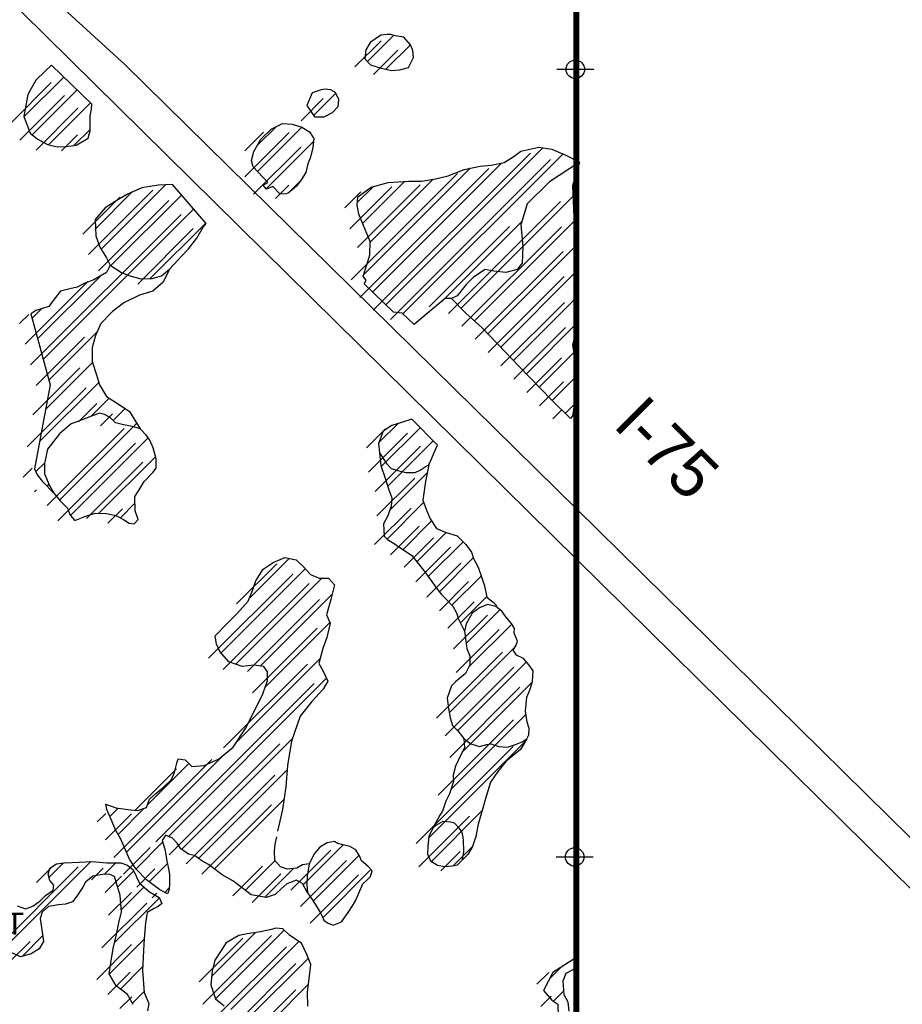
# Model space of a CAD drawing. Extents: x 184591 to 248591, y 837110 to 888536.
# Tile 10 of 12: x 215651 to 221610, y 874722 to 881371. Entities that reach past the tile are written whole.
import ezdxf
from ezdxf.enums import TextEntityAlignment as Align

# ---------------------------------------------------------------- set-up
doc = ezdxf.new("R2010")
doc.units = 0
doc.header["$LTSCALE"] = 800
doc.header["$PDMODE"] = 34
doc.header["$PDSIZE"] = 125
doc.layers.get('0').update_dxf_attribs({"linetype": 'CONTINUOUS'})
for name, color, linetype in [('MAJROADS', 9, 'CONTINUOUS'), ('RR', 13, 'CONTINUOUS'), ('SEC', 2, 'CONTINUOUS'), ('WETDBA', 11, 'CONTINUOUS'), ('WETFILL', 12, 'CONTINUOUS'), ('WSHEDS', 3, 'CONTINUOUS')]:
    doc.layers.add(name, color=color, linetype=linetype)
doc.layers.get('0').off()

# ---------------------------------------------------------------- blocks, each defined once
blk = doc.blocks.new('*X')
at = {"color": 0}
for p, q in [((217998.7, 881088.1), (218175.3, 881264.7)), ((218123.5, 881036.1), (218289, 881201.6)), ((215679.9, 880713.8), (215948.9, 880982.8)), ((215736.4, 880593.5), (216039, 880896.2)), ((217635.4, 880724.8), (217784.8, 880874.2)), ((215846.3, 880526.6), (216129.2, 880809.6)), ((216017, 880520.6), (216126.3, 880629.9)), ((217255.3, 880521.4), (217381.7, 880647.9)), ((217256.9, 880346.3), (217556.2, 880645.6)), ((217315.3, 880227.9), (217633.5, 880546.1)), ((218123.4, 879445), (219184, 880505.6)), ((218238.6, 879383.4), (219318.5, 880463.3)), ((217974.4, 879649.6), (218692.7, 880367.9)), ((218033.1, 879531.5), (218904.1, 880402.5)), ((217462.7, 880198.6), (217552.7, 880288.5)), ((218017.2, 879869.2), (218440.4, 880292.3)), ((216201, 879820.8), (216635.6, 880255.3)), ((217930.5, 880136), (218039.5, 880245)), ((217965.9, 879994.6), (218249.2, 880277.9)), ((216162.8, 879959.2), (216411.2, 880207.7)), ((216267.3, 879710.2), (216743.1, 880186.1)), ((218630.8, 879422.1), (219387.2, 880178.5)), ((215809.8, 879076), (216825.2, 880091.3)), ((216532.5, 879621.9), (216907.2, 879996.6)), ((218500.4, 879468.4), (219042.7, 880010.8)), ((218722, 879336.5), (219394.6, 880009.1)), ((218812, 879249.8), (219404.3, 879842)), ((218879.3, 879670.6), (219047.6, 879838.9)), ((215772.4, 879215.4), (216195.8, 879638.8)), ((218898.7, 879159.6), (219411.2, 879672.1)), ((218985.3, 879069.5), (219413.8, 879497.9)), ((215735.1, 879354.8), (215797.2, 879416.9)), ((219072, 878979.4), (219420.5, 879327.9)), ((215847.2, 878936.5), (216174.1, 879263.4)), ((219158.7, 878889.3), (219392.8, 879123.4)), ((215825.4, 878738), (216142.9, 879055.5)), ((219245.5, 878799.4), (219408.4, 878962.3)), ((215785.9, 878521.7), (216185.5, 878921.3)), ((216133.2, 878692.3), (216255.8, 878814.9)), ((219335.5, 878712.5), (219396.3, 878773.3)), ((216282.2, 878664.5), (216363, 878745.3)), ((215921, 878126.5), (216441.1, 878646.6)), ((218076.9, 878514.7), (218205.8, 878643.5)), ((218091.3, 878352.3), (218354.6, 878615.6)), ((215993.9, 878022.6), (216518.4, 878547.1)), ((218135.6, 878219.8), (218442.2, 878526.4)), ((215759.8, 878318.8), (215820.1, 878379.2)), ((216186.1, 878038), (216567.6, 878419.5)), ((218148.2, 878055.6), (218402.7, 878310.1)), ((215836.9, 878219.2), (215848.8, 878231.1)), ((216331.5, 878006.7), (216429.5, 878104.7)), ((218132.2, 877862.8), (218378.5, 878109.2)), ((218239.5, 877793.3), (218431.9, 877985.7)), ((218331.9, 877709), (218530, 877907.1)), ((218409.5, 877609.8), (218645.1, 877845.4)), ((217200.7, 877461.7), (217471, 877732)), ((218484.4, 877507.9), (218713.1, 877736.6)), ((217010.5, 877094.7), (217579.1, 877663.3)), ((217110.5, 877017.9), (217691.1, 877598.5)), ((218569.3, 877416), (218766.9, 877613.7)), ((217274.7, 877005.3), (217760.1, 877490.8)), ((218627, 877296.9), (218805.2, 877475.2)), ((218665.5, 877158.7), (218893.3, 877386.5)), ((217307.1, 876860.9), (217745, 877298.9)), ((218681.6, 876998), (218973.1, 877289.6)), ((218550.7, 876690.3), (218996.3, 877135.9)), ((217112.9, 876490), (217678.5, 877055.6)), ((218608.4, 876571.2), (219072.1, 877034.9)), ((216655.1, 875855.4), (217723.1, 876923.4)), ((218639.7, 876425.7), (219113.2, 876899.3)), ((218561.8, 876171.1), (219069.1, 876678.4)), ((216744.4, 875767.9), (217493, 876516.6)), ((218411.6, 875844.1), (219066.6, 876499.2)), ((216372.4, 875749.4), (217033.5, 876410.5)), ((216514.8, 876068.7), (216793.7, 876347.6)), ((216859.3, 875706.1), (217457.8, 876304.6)), ((216966.2, 875636.1), (217435.1, 876105.1)), ((216259.9, 875990.6), (216316.4, 876047)), ((216315, 875868.8), (216490.1, 876044)), ((218430.8, 875686.6), (218772.3, 876028)), ((216436.5, 875636.8), (216616.2, 875816.5)), ((217566, 875528.8), (217835.7, 875798.5)), ((218579.8, 875658.8), (218709.8, 875788.8)), ((217632.6, 875418.7), (217943.4, 875729.5)), ((215539.6, 875093.5), (216131.5, 875685.3)), ((215849.5, 875580.2), (215946.4, 875677)), ((216220.6, 875597.7), (216299.9, 875677)), ((216525.8, 875549.3), (216648.8, 875672.3)), ((217174.3, 875490.7), (217374.3, 875690.7)), ((217305.3, 875444.9), (217499.1, 875638.7)), ((217696.8, 875306.1), (218022.5, 875631.8)), ((216312.2, 875512.5), (216422.2, 875622.5)), ((216336.4, 875359.9), (216490.2, 875513.7)), ((216630.7, 875477.4), (216661.2, 875507.9)), ((216291.4, 875138.2), (216594.1, 875440.8)), ((215669.6, 875046.6), (215806, 875183.1)), ((216946.8, 874909.7), (217242.7, 875205.5)), ((216973.2, 874759.3), (217436.8, 875222.9)), ((216256.1, 874926), (216491.2, 875161.1)), ((217076.9, 874686.2), (217536.2, 875145.5)), ((217196.8, 874629.3), (217600.1, 875032.6)), ((216331, 874824.1), (216481.4, 874974.6)), ((219228.1, 874892.9), (219309, 874973.7)), ((217357.5, 874613.2), (217600.9, 874856.6)), ((216412.2, 874728.6), (216491.9, 874808.3)), ((219254.5, 874742.5), (219325, 874813))]:
    blk.add_line(p, q, dxfattribs=at)

msp = doc.modelspace()

# ---------------------------------------------------------------- linework, layer by layer
at = {"layer": 'MAJROADS', "color": 0}
msp.add_lwpolyline([(213139.4, 886311.4), (213314, 886125.8), (213413.3, 885965.8), (213537.3, 885738.7), (213669.3, 885452.8), (213892.8, 885082.5), (214445, 883855), (214757.8, 883090.2), (214806.8, 882930.7), (214872.6, 882762.6), (214946.7, 882586.1), (215104.2, 882358.7), (215436.1, 881912.1), (216359.9, 881067.4), (219554.1, 877926.6), (221816.6, 875697.8)], dxfattribs=at)
at = {"layer": 'RR', "color": 0}
msp.add_lwpolyline([(209636.9, 887369), (232280.2, 865032.2), (233421, 863858.3), (233609.7, 863540.5), (233738.8, 863198.5), (233753.2, 862684.7), (233790.8, 862310.4), (233583.2, 853852), (233529.2, 853473.3), (233375.8, 853058.3), (232852.7, 852474.2), (224272.6, 846323.2), (224036.4, 846169)], dxfattribs=at)
at = {"layer": 'SEC', "color": 0}
for p in [(219402.4, 881035.7), (219398.2, 875716.8)]:
    msp.add_point(p, dxfattribs=at)
at = {"layer": 'WETDBA', "color": 0}
for points in [[(218133.1, 881271.1), (218089.9, 881267.3), (218016.8, 881217.1), (217987.3, 881168.1), (217982.1, 881105.7), (218018.9, 881066.8), (218092.6, 881042.6), (218164.3, 881027.5), (218216.2, 881031.2), (218276, 881048.2), (218309.1, 881116.3), (218305.2, 881162.6), (218289.7, 881200.7), (218245.5, 881252.3), (218188.4, 881261.4), (218154.4, 881270)], [(215864.9, 881063.6), (215823.8, 881023.1), (215760.2, 880963.2), (215707.1, 880865.7), (215678.5, 880717.4), (215722.6, 880605), (215770.2, 880565.4), (215839.1, 880528.3), (215904.5, 880512.8), (215966.6, 880513.7), (216032.8, 880522.8), (216113.5, 880571.4), (216126.2, 880620.5), (216127.8, 880720.4), (216135.1, 880767.2), (216139.2, 880799.9)], [(217686.7, 880896.7), (217626.9, 880877), (217590.6, 880792.1), (217642.6, 880713.9), (217707.1, 880714.8), (217763.8, 880743.3), (217801.1, 880784.8), (217806.3, 880831.9), (217782.8, 880878), (217752.5, 880897.2), (217711.6, 880901.4)], [(217410.1, 880192.4), (217359.4, 880244.8), (217317, 880225.7), (217295.6, 880252.7), (217327.3, 880270.4), (217228.3, 880377.1), (217217.2, 880419.4), (217230.9, 880480.1), (217279.9, 880563.3), (217348.6, 880631.7), (217424.8, 880669), (217491.7, 880665.8), (217556.5, 880645.5), (217607.9, 880614), (217636.1, 880568.9), (217629.2, 880508.2), (217614.7, 880442), (217596.5, 880397.7), (217583.7, 880338.1), (217552.6, 880288.3), (217520.4, 880245.7), (217491.7, 880221.6), (217463.7, 880198.8), (217447.6, 880194.7)], [(218313.9, 879312.9), (218233.2, 879388.4), (218175.9, 879394.7), (217976.1, 879586.2), (217991.1, 879609.4), (217971.1, 879638.1), (217993.8, 879715.5), (218015.7, 879782), (218017.3, 879873.4), (217971.5, 879980), (217941.7, 880057.8), (217928.5, 880119.3), (217935.1, 880174.9), (218024, 880240.8), (218140, 880272), (218277.9, 880279.5), (218364.5, 880281), (218459.1, 880295.1), (218543.7, 880317.1), (218651.3, 880359.1), (218759.9, 880382.1), (218834.9, 880387.4), (218921.6, 880406.3), (218988.9, 880449.5), (219034, 880483.1), (219156.9, 880510.2), (219242.9, 880495.6), (219337.6, 880455.1), (219429.6, 880408.2), (219227.7, 880275.9), (219077.6, 880127.2), (219035.3, 879986), (219047.6, 879839), (219042.9, 879726.1), (219010.4, 879684.2), (218933.9, 879664.6), (218852.4, 879673.6), (218794.8, 879683), (218714.5, 879631.6), (218665.9, 879583.3), (218604.7, 879506.7), (218565.7, 879487), (218523.1, 879487.4), (218401.7, 879386)], [(216681.8, 880256.9), (216588.3, 880253.7), (216474.7, 880235.5), (216378.7, 880193.4), (216296, 880143.8), (216228.7, 880099.3), (216161, 880020.6), (216164.1, 879911.1), (216192.3, 879835), (216237.2, 879762.2), (216261.6, 879714), (216338.6, 879662.7), (216389, 879643.4), (216469.5, 879620.1), (216545.6, 879622.3), (216607.7, 879639.9), (216663.4, 879685.1), (216745.2, 879776), (216790.7, 879822.3), (216847.1, 879895.9), (216891, 879969.1), (216909.5, 879994)], [(216140.9, 878695.6), (216080.8, 878669.8), (215997.8, 878641), (215919.9, 878573.9), (215839.8, 878469.4), (215819.1, 878374.6), (215819.3, 878302.9), (215849.5, 878229.5), (215883.1, 878171.8), (215925, 878121.9), (215973.6, 878071.6), (215990.9, 878025.8), (216023.9, 877989.6), (216090.2, 878016.7), (216160.9, 878038.7), (216236.6, 878036.5), (216301, 878021.7), (216352.5, 877996.3), (216391, 877970.3), (216424.1, 877965.8), (216450.4, 877994.4), (216430.1, 878054.8), (216428.9, 878150), (216457.4, 878195.7), (216491.6, 878252.2), (216549.8, 878312.8), (216573, 878343.1), (216571.5, 878405.2), (216551.2, 878479.7), (216530.1, 878531.9), (216506.3, 878562.7), (216465.5, 878606.8), (216422.2, 878620.2), (216342.4, 878636.4), (216298.7, 878648.4), (216261.6, 878684.4), (216224.8, 878705.3), (216192.8, 878714.5)], [(218298.4, 878672.9), (218228.8, 878650.5), (218164.2, 878630.9), (218105.8, 878593.1), (218074.6, 878508.2), (218080.9, 878446.8), (218127.1, 878373.4), (218159.5, 878339.2), (218211.6, 878324.4), (218258.3, 878312.3), (218321.1, 878312.2), (218354.9, 878327.8), (218389.4, 878350.6), (218413.7, 878364.2), (218434.6, 878410.2), (218449.7, 878448.4), (218471, 878497.1)], [(218971.4, 877292.3), (218932.3, 877337.7), (218906.5, 877375.7), (218866, 877408.9), (218809.7, 877422.3), (218754.7, 877399.6), (218705.2, 877363.5), (218665.1, 877291.3), (218653.7, 877240.8), (218663.8, 877176.3), (218669.1, 877123.1), (218690.5, 877073.9), (218689.7, 877014.5), (218660.5, 876954.9), (218593.2, 876898.8), (218565.5, 876873.2), (218537.7, 876789.7), (218545.7, 876718.4), (218556.8, 876655.6), (218574.1, 876604.7), (218608.1, 876571.5), (218649, 876517.5), (218697.7, 876480.6), (218755.6, 876462), (218805.1, 876476.6), (218832.8, 876481.6), (218886, 876461.7), (218943.9, 876457.5), (218999.6, 876475.4), (219042.6, 876493.8), (219075.1, 876513.8), (219088.1, 876542.1), (219090.6, 876584.8), (219076.7, 876627.4), (219065.6, 876702.2), (219075.4, 876794.6), (219097.3, 876849.5), (219114.2, 876902.3), (219117.1, 876973.6), (219091.6, 877012.9), (219052.4, 877057), (219005.4, 877079), (218983.7, 877113.1), (219002.2, 877146.5), (219013.1, 877173.8), (218990.4, 877227.4), (218992.2, 877258.8)], [(218559.6, 875950.7), (218507.5, 875956.3), (218461.7, 875929.4), (218441.2, 875911.4), (218412.7, 875854.2), (218405.7, 875790.4), (218403.9, 875736.1), (218423.6, 875691), (218472.7, 875660.6), (218518.7, 875652.6), (218572.6, 875657.6), (218607.1, 875663.3), (218640.9, 875698.1), (218649.6, 875754), (218646.7, 875834.2), (218639.3, 875884), (218621.6, 875908.6), (218587.3, 875945.2)], [(217776.2, 875822.1), (217726.4, 875812.1), (217677.7, 875782), (217641.2, 875740.4), (217606.4, 875669.1), (217592.9, 875587.8), (217589, 875532.5), (217594.8, 875473.3), (217625.2, 875430.2), (217657.3, 875380.7), (217683.5, 875335.1), (217704.1, 875289.9), (217729.6, 875271), (217767.1, 875256.5), (217823.9, 875278.5), (217869.9, 875340.7), (217898, 875385.5), (217920.8, 875425.1), (217948.6, 875487), (217967.9, 875534.2), (217997.4, 875562.6), (218019.2, 875584.6), (218030.1, 875623.1), (218004.2, 875652.6), (217959.8, 875691.2), (217946.2, 875725.2), (217919.7, 875765.1), (217881.2, 875787.6), (217843.7, 875796.4), (217815, 875803.9), (217797.5, 875808.4)]]:
    msp.add_lwpolyline(points, close=True, dxfattribs=at)
for points in [[(219429.6, 880408.2), (219384.2, 880249.6), (219397.7, 879936.8), (219411.2, 879742.1), (219411.2, 879533.6), (219424.7, 879345.9), (219384.2, 879172.1), (219411.2, 879019.2), (219404.4, 878880.2), (219397.7, 878782.9), (219384.2, 878692.5), (219370.7, 878678.6), (219243.1, 878801.7), (219023.5, 879029.8), (218773, 879290.3), (218663.1, 879389.8), (218565.7, 879487)], [(216261.6, 879714), (216236.6, 879662.6), (216152.2, 879613.3), (216091.8, 879592.3), (216039.2, 879563.4), (215989.7, 879552.2), (215927.2, 879537), (215884.4, 879483.6), (215847.1, 879434.5), (215805.5, 879419.3), (215759.7, 879406.1), (215726.9, 879385.3), (215855.8, 878904.3), (215752.1, 878336.8), (215768.8, 878297.6), (215805.8, 878251.1), (215883.1, 878171.8)], [(216663.4, 879685.1), (216618.9, 879598.2), (216549.5, 879538.3), (216460.7, 879511.2), (216353.8, 879457.6), (216277.3, 879399.1), (216198.6, 879318.7), (216162.6, 879237.6), (216140.6, 879156.1), (216140.4, 879063), (216170.5, 878972.5), (216190.1, 878905.3), (216237.4, 878826.7), (216322.9, 878771.9), (216392.7, 878725.7), (216465.5, 878606.8)], [(218080.9, 878446.8), (218088.9, 878359.1), (218119.4, 878273.7), (218143.1, 878194.9), (218164.1, 878142.3), (218158.5, 878086), (218135.9, 878019.5), (218108.1, 877965.7), (218111.7, 877883.1), (218135.5, 877859.5), (218180.1, 877832.5), (218211.8, 877810.9), (218263.6, 877778), (218299.4, 877753.4), (218340.5, 877697.3), (218378.3, 877652.9), (218426.2, 877586.6), (218465, 877531.6), (218499.7, 877489.2), (218533.8, 877455), (218574.9, 877409.9), (218600.4, 877365.5), (218614.6, 877322.8), (218653.7, 877240.8)], [(218413.7, 878364.2), (218390.9, 878252), (218372.6, 878125.4), (218397, 878059.2), (218421.7, 878000.8), (218466.3, 877934.5), (218530, 877907.1), (218605, 877886.1), (218663.2, 877826.9), (218701.7, 877775), (218714.5, 877731.6), (218746.8, 877674.2), (218770.9, 877601.8), (218788.8, 877548.2), (218806, 877471.4), (218848.3, 877438.2), (218872.8, 877413.3)], [(217594.8, 875473.3), (217561.3, 875537.8), (217519, 875559.6), (217455.2, 875534.8), (217415.9, 875501.6), (217374.9, 875463.5), (217316, 875443), (217213.4, 875461.7), (217164.1, 875498.3), (217090.3, 875554.4), (217018.9, 875596.6), (216952.8, 875646.1), (216926.2, 875665.4), (216880.8, 875690.2), (216830.4, 875727.5), (216790.8, 875735.4), (216740.1, 875771), (216713.9, 875809.3), (216683.6, 875844.5), (216635.2, 875863), (216613, 875827.6), (216630.6, 875768.5), (216645.4, 875689.7), (216655.8, 875635.7), (216661.9, 875598.9), (216662.8, 875538.5), (216660.6, 875497.6), (216648, 875468.2), (216597.9, 875495), (216507.9, 875562.7), (216437.5, 875635.2), (216393.6, 875701.5), (216333.9, 875836.1), (216299.6, 875895.5), (216262.6, 875984.6), (216239.5, 876036.2), (216231.7, 876072.4), (216299.2, 876049.4), (216349.7, 876042.4), (216399.2, 876035.8), (216447.6, 876031), (216508.4, 876049.6), (216527.6, 876106.5), (216570, 876145.3), (216618.9, 876185.8), (216676.7, 876239.6), (216697.3, 876286.3), (216713.1, 876350), (216722, 876379.7), (216768.4, 876372.4), (216813, 876328.6), (216896.6, 876333.6), (216993.6, 876377.4), (217091.7, 876459), (217176.6, 876583), (217245.5, 876721.7), (217291.8, 876819.2), (217324.7, 876909.2), (217325.2, 876966.1), (217298.7, 877002.4), (217229.8, 877010.7), (217153, 877003.1), (217062.7, 877034.6), (217001.4, 877105.1), (216979.4, 877153.6), (216970.3, 877210.2), (217050, 877291.9), (217116.6, 877359.3), (217193.9, 877444.8), (217222.1, 877515), (217246.5, 877581.1), (217295.8, 877660.8), (217363.4, 877705.4), (217441.6, 877738), (217517.7, 877722.4), (217568.1, 877675.6), (217615.4, 877623.3), (217673, 877598.6), (217735.4, 877598.4), (217777.3, 877554.7), (217750.8, 877455.8), (217722.2, 877351.4), (217747, 877294.4), (217725.9, 877198.9), (217697.5, 877125.3), (217669.9, 877024), (217699.8, 876971.8), (217732.4, 876903.8), (217700.9, 876848.9), (217624.6, 876767.2), (217544.2, 876667.8), (217487.2, 876499.4), (217460.2, 876333.6), (217448.3, 876189.7), (217424.4, 876036.6), (217391.7, 875891.6)], [(218649, 876517.5), (218653.6, 876454.1), (218630.6, 876407.4), (218593.3, 876329.7), (218578.5, 876269.3), (218579.4, 876225.3), (218552.9, 876143.8), (218528.6, 876092.4), (218505.9, 876026.2), (218487.4, 875999), (218441.2, 875911.4)], [(219075.1, 876513.8), (219033.3, 876441.3), (218933.5, 876360.3), (218879.4, 876294.2), (218829.4, 876221.3), (218792.7, 876102.3), (218773.1, 876030.7), (218745.9, 875938), (218730, 875855.5), (218709.4, 875787.3), (218675.8, 875733.1), (218640.9, 875698.1)], [(217606.4, 875669.1), (217559.5, 875663.5), (217523, 875641.2), (217456.8, 875634.3), (217412.7, 875649.8), (217372.8, 875692.3), (217371.9, 875756), (217375.5, 875802.2), (217388.2, 875851.9)], [(215635.1, 875387.3), (215689.3, 875366.5), (215738.8, 875385.3), (215790.3, 875419.9), (215826.1, 875457), (215878, 875493.3), (215881.2, 875526.9), (215855.4, 875557.4), (215844.2, 875600.9), (215855.2, 875641.1), (215900.7, 875671.2), (215952.2, 875677.7), (216052.4, 875681.1), (216140, 875685.8), (216239.1, 875677.6), (216334, 875676.7), (216379.2, 875661.5), (216418.3, 875630.6), (216460.5, 875540.6), (216526.6, 875480.9), (216593.4, 875442.2), (216611.9, 875403), (216586.7, 875381.3), (216554.8, 875365.3), (216510.9, 875340.8), (216501, 875272.5), (216493.2, 875194.1), (216489.2, 875128.3), (216480.1, 874949.7), (216492.4, 874801.8), (216523.1, 874726.5), (216514.3, 874677.1)], [(216416.6, 874720.7), (216378.2, 874788.4), (216301.6, 874846.3), (216255.6, 874927), (216266.2, 875001.2), (216281.4, 875097.5), (216304.7, 875192.4), (216319.9, 875271.5), (216337.6, 875345), (216329, 875455.3), (216291.1, 875583.9), (216255.8, 875599.8), (216210.6, 875597.1), (216145.1, 875587), (216096.3, 875546.1), (216077, 875512.5), (216036.6, 875451.7), (216008.5, 875412.9), (215959.8, 875398.6), (215912.1, 875393.1), (215845.6, 875381.3), (215802.8, 875343.9), (215789.4, 875300.5), (215801.8, 875209.1), (215811.9, 875146.3), (215783.7, 875096.3), (215728.7, 875062.8), (215656.2, 875043), (215593.5, 875070.8)], [(217596.2, 874709.1), (217595, 874803.3), (217605.3, 874896.4), (217616, 874991.3), (217590.2, 875058.3), (217552.9, 875134.3), (217474.9, 875186.7), (217428.4, 875230.9), (217381.4, 875236.6), (217350.3, 875227.5), (217276.7, 875210.2), (217187.7, 875198.1), (217130.6, 875185.6), (217045, 875136.7), (216968.8, 875018.8), (216949.8, 874944.6), (216942.2, 874854.2), (216973.6, 874758.2), (217031.6, 874710.5)], [(219361, 874674.3), (219354.4, 874736.6), (219326.5, 874786.1), (219321.4, 874879.2), (219340.4, 874931.4), (219387.8, 874956.2), (219411.6, 874976.8), (219405.6, 875036.4), (219250.4, 874935.7), (219187.5, 874815), (219244.8, 874749.1), (219285.4, 874721.7), (219285.6, 874634.8)]]:
    msp.add_lwpolyline(points, dxfattribs=at)
at = {"layer": 'WSHEDS', "color": 0, "const_width": 40}
msp.add_lwpolyline([(216470.2, 864930.4), (216470.2, 870152.5, -0.413056), (216569.8, 870252.5), (219310.5, 870263.3, 0.413056), (219410.1, 870363.3), (219410.1, 887369)], format="xyb", dxfattribs=at)

# ---------------------------------------------------------------- block references
at = {"layer": 'WETFILL', "color": 0}
for p in [(0, 0), (0, 0), (0, 0), (0, 0), (0, 0), (0, 0), (0, 0), (0, 0), (0, 0), (0, 0), (0, 0), (0, 0), (0, 0), (0, 0), (0, 0), (0, 0), (0, 0), (0, 0), (0, 0), (0, 0), (0, 0), (0, 0), (0, 0), (0, 0), (0, 0), (0, 0), (0, 0), (0, 0), (0, 0), (0, 0), (0, 0), (0, 0), (0, 0), (0, 0), (0, 0), (0, 0), (0, 0), (0, 0), (0, 0), (0, 0), (0, 0), (0, 0), (-84.7, -36.3)]:
    msp.add_blockref('*X', p, dxfattribs=at)

# ---------------------------------------------------------------- texts
at = {"layer": 'MAJROADS', "color": 0}
msp.add_text('I-75', height=320, rotation=315, dxfattribs=at).set_placement((219649.5, 878626.7))
at = {"layer": 'WETDBA', "color": 0}
msp.add_text('WET', height=150, dxfattribs=at).set_placement((215457, 875190.9), align=Align.CENTER)

doc.saveas('drawing.dxf')
